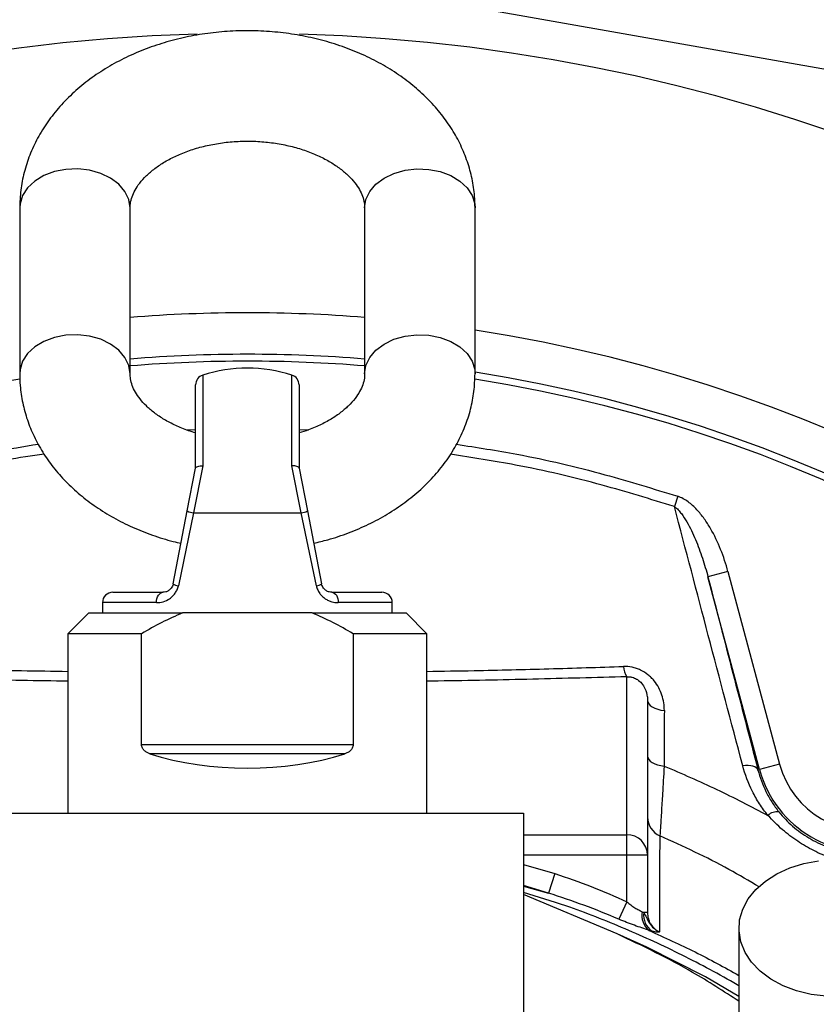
# Model space of a CAD drawing. Header units: millimetres. Extents: x 3528 to 6506, y 5193 to 8895.
# Tile 10 of 13: x 4852 to 5430, y 7482 to 8195. Entities that reach past the tile are written whole.
import ezdxf

# ---------------------------------------------------------------- set-up
doc = ezdxf.new("R2010")
doc.units = ezdxf.units.MM
doc.header["$LTSCALE"] = 5

msp = doc.modelspace()

# ---------------------------------------------------------------- linework, layer by layer
at = {"color": 7, "linetype": 'Continuous', "lineweight": 25}
for p, q in [((5183.92, 8204.05), (5479.33, 8151.75)), ((4852.21, 8058.93), (4852.21, 7938.72)), ((4932.21, 7938.72), (4932.21, 8058.93)), ((5102.21, 8058.93), (5102.21, 7938.72)), ((5182.21, 7938.72), (5182.21, 8058.93)), ((4979.71, 7870.33), (4979.71, 7930.6)), ((5054.71, 7930.6), (5054.71, 7870.33)), ((4984.9, 7872.06), (4978.25, 7837.83)), ((5056.17, 7837.83), (5049.52, 7872.06)), ((4973.67, 7839.27), (4979.72, 7870.4)), ((5054.7, 7870.4), (5060.75, 7839.27)), ((5329.16, 7849.89), (5326.72, 7842.43)), ((4963.39, 7786.4), (4973.67, 7839.27)), ((4978.25, 7837.83), (4967.18, 7784.97)), ((4978.25, 7837.83), (5056.17, 7837.83)), ((5067.24, 7784.97), (5056.17, 7837.83)), ((5060.75, 7839.27), (5071.03, 7786.4)), ((5365.51, 7795.35), (5351.02, 7791.47)), ((5365.51, 7795.35), (5402.92, 7655.7)), ((5388.44, 7651.82), (5351.02, 7791.47)), ((4919.71, 7780.33), (4956.03, 7780.33)), ((5078.39, 7780.33), (5114.71, 7780.33)), ((4912.21, 7772.83), (4912.21, 7765.33)), ((5122.21, 7765.33), (5122.21, 7772.83)), ((4902.21, 7765.33), (4887.21, 7750.33)), ((4902.21, 7765.33), (4970.31, 7765.33)), ((5017.21, 7765.33), (4970.31, 7765.33)), ((5064.11, 7765.33), (5017.21, 7765.33)), ((5064.11, 7765.33), (5132.21, 7765.33)), ((5147.21, 7750.33), (5132.21, 7765.33)), ((4887.21, 7750.33), (4887.21, 7620.33)), ((4940.56, 7750.33), (4887.21, 7750.33)), ((4940.56, 7669.97), (4940.56, 7750.33)), ((5147.21, 7750.33), (5093.86, 7750.33)), ((5093.86, 7750.33), (5093.86, 7669.97)), ((5147.21, 7620.33), (5147.21, 7750.33)), ((5292.21, 7604.65), (5292.21, 7719.13)), ((5307.21, 7701.96), (5307.21, 7589.8)), ((4940.56, 7669.97), (5093.86, 7669.97)), ((5087.83, 7663.26), (4946.59, 7663.26)), ((5387.25, 7651.5), (5388.44, 7651.82)), ((5402.92, 7655.7), (5388.44, 7651.82)), ((4817.21, 7620.33), (4952.07, 7620.33)), ((4952.07, 7620.33), (5082.35, 7620.33)), ((5082.35, 7620.33), (5217.21, 7620.33)), ((5217.21, 7620.33), (5217.21, 5267.53)), ((5292.21, 7589.8), (5292.21, 7604.65)), ((5292.21, 7556.1), (5292.21, 7589.8)), ((5307.21, 7589.8), (5292.21, 7589.8)), ((5307.21, 7589.8), (5307.21, 7548.15)), ((5240.11, 7576.41), (5235.48, 7562.31)), ((5285.14, 7532.78), (5217.21, 7561.33)), ((5292.21, 7556.1), (5286.41, 7543.4)), ((5307.21, 7548.15), (5304.48, 7548.15))]:
    msp.add_line(p, q, dxfattribs=at)
at = {"color": 8, "linetype": 'Continuous', "lineweight": 25}
for p, q in [((4984.9, 7937.74), (4984.9, 7872.06)), ((5049.52, 7872.06), (5049.52, 7937.74)), ((4973.12, 7897.99), (4979.71, 7898.23)), ((5054.71, 7898.36), (5061.79, 7898.12)), ((4951.32, 7772.83), (4912.21, 7772.83)), ((5122.21, 7772.83), (5083.1, 7772.83)), ((5217.21, 7604.65), (5292.21, 7604.65)), ((5292.21, 7589.8), (5217.21, 7589.8)), ((5217.21, 7583.1), (5240.11, 7576.41)), ((5235.48, 7562.31), (5217.21, 7567.89)), ((5217.21, 7567.37), (5235.48, 7562.31))]:
    msp.add_line(p, q, dxfattribs=at)
at = {"color": 8, "linetype": 'Continuous', "lineweight": 25, "flags": 128}
for points in [[(4932.21, 8058.93), (4931.28, 8065.01), (4928.51, 8070.81), (4924.05, 8076.05), (4918.11, 8080.49), (4910.95, 8083.92), (4902.91, 8086.18), (4894.38, 8087.17), (4885.74, 8086.84), (4877.4, 8085.21), (4869.76, 8082.34), (4863.17, 8078.38), (4857.94, 8073.51), (4854.3, 8067.96), (4852.44, 8061.99), (4852.21, 8058.93)], [(5102.21, 8058.93), (5103.15, 8065.01), (5105.91, 8070.81), (5110.37, 8076.05), (5116.31, 8080.49), (5123.47, 8083.92), (5131.51, 8086.18), (5140.04, 8087.17), (5148.68, 8086.84), (5157.02, 8085.21), (5164.66, 8082.34), (5171.25, 8078.38), (5176.48, 8073.51), (5180.12, 8067.96), (5181.98, 8061.99), (5182.21, 8058.93)], [(4932.21, 7938.72), (4931.28, 7944.8), (4928.51, 7950.6), (4924.05, 7955.84), (4918.11, 7960.28), (4910.95, 7963.71), (4902.91, 7965.98), (4894.38, 7966.97), (4885.74, 7966.63), (4877.4, 7965), (4869.76, 7962.13), (4863.17, 7958.17), (4857.94, 7953.3), (4854.3, 7947.75), (4852.44, 7941.78), (4852.21, 7938.7)], [(5102.21, 7938.72), (5103.15, 7944.8), (5105.91, 7950.6), (5110.37, 7955.84), (5116.31, 7960.28), (5123.47, 7963.71), (5131.51, 7965.98), (5140.04, 7966.97), (5148.68, 7966.63), (5157.02, 7965), (5164.66, 7962.13), (5171.25, 7958.17), (5176.48, 7953.3), (5180.12, 7947.75), (5181.98, 7941.78), (5182.21, 7938.7)], [(5373.46, 7487.36), (5349.13, 7501.72), (5306.62, 7523.19), (5285.14, 7532.78), (5285.14, 7532.78), (5285.14, 7532.78)]]:
    msp.add_lwpolyline(points, dxfattribs=at)
at = {"color": 7, "linetype": 'Continuous', "lineweight": 25, "flags": 128}
for points in [[(4951.32, 7772.83), (4951.41, 7774.3), (4951.68, 7775.7), (4952.12, 7777), (4952.7, 7778.14), (4953.41, 7779.07), (4954.23, 7779.76), (4955.11, 7780.19), (4956.03, 7780.33)], [(5078.39, 7780.33), (5079.31, 7780.19), (5080.19, 7779.76), (5081.01, 7779.07), (5081.72, 7778.14), (5082.31, 7777), (5082.74, 7775.7), (5083.01, 7774.3), (5083.1, 7772.83)], [(5307.21, 7701.96), (5307.43, 7700.68), (5308.1, 7699.44), (5309.18, 7698.28), (5310.65, 7697.22), (5312.46, 7696.3), (5314.57, 7695.56), (5316.9, 7695), (5319.39, 7694.65)], [(5307.21, 7661.57), (5307.43, 7660.31), (5308.08, 7659.08), (5309.15, 7657.93), (5310.6, 7656.89), (5312.4, 7655.98), (5314.48, 7655.23), (5316.78, 7654.68), (5319.25, 7654.32)], [(5387.25, 7651.5), (5386.8, 7652.37), (5386.04, 7653.13), (5384.97, 7653.76), (5383.63, 7654.25), (5382.04, 7654.6), (5380.23, 7654.78), (5378.26, 7654.8), (5376.16, 7654.66)], [(5436.68, 7487.67), (5425.76, 7488.94), (5415.26, 7491.46), (5405.47, 7495.15), (5396.62, 7499.92), (5388.96, 7505.65), (5382.67, 7512.19), (5377.93, 7519.37), (5374.85, 7527), (5373.52, 7534.89), (5373.96, 7542.83), (5376.17, 7550.61), (5380.1, 7558.04), (5385.63, 7564.92), (5392.63, 7571.07), (5400.91, 7576.34), (5410.26, 7580.59), (5420.44, 7583.7), (5431.18, 7585.6)]]:
    msp.add_lwpolyline(points, dxfattribs=at)
at = {"color": 7, "linetype": 'Continuous', "lineweight": 25}
for centre, radius, start, end in [((5017.21, 6895.33), 1290.05, 91.61958, 180), ((5017.21, 6895.33), 1290.05, 278.91872, 88.32002), ((5017.21, 6895.33), 1087.55, 85.51733, 94.48267), ((5017.21, 6895.33), 1087.55, 0, 81.27352), ((5017.21, 6895.33), 1057.5, 85.38969, 94.61031), ((5017.21, 6895.33), 1052.5, 85.36774, 94.63226), ((5017.21, 7837.83), 105, 72.07979, 107.92021), ((4987.21, 7930.6), 7.5, 107.92021, 180), ((5047.21, 7930.6), 7.5, 0, 72.07979), ((5017.21, 6895.33), 1057.5, 0, 81.02356), ((5017.21, 6895.33), 1052.5, 99.0144, 259.04583), ((5017.21, 6895.33), 1052.5, 0, 80.99032), ((4979.96, 7851.35), 13.62, 242.49575, 262.7837), ((5054.46, 7851.35), 13.62, 277.2163, 297.50425), ((4968.08, 7793.08), 8.16, 234.92423, 263.67594), ((5066.34, 7793.08), 8.16, 276.32406, 305.07577), ((4919.71, 7772.83), 7.5, 90, 180), ((5114.71, 7772.83), 7.5, 0, 90), ((5303.04, 7726.88), 13.32, 181.44876, 215.57905), ((5465.96, 7672.59), 80.26, 195, 285), ((5465.96, 7672.59), 65.26, 195, 285), ((5322.19, 7617.49), 14.98, 180.01621, 246.28884), ((5401.07, 7611.66), 9.61, 81.8735, 133.56247), ((5292.28, 7589.72), 14.93, 0.28153, 90.27879), ((5316.66, 7545.96), 13.54, 168.17964, 232.44675), ((5318.33, 7546.25), 13.98, 172.17967, 235.98325)]:
    msp.add_arc(centre, radius, start, end, dxfattribs=at)
msp.add_ellipse((5017.21, 7717.83), major_axis=(130, 0), ratio=0.5, start_param=4.138109, end_param=5.286669, dxfattribs=at)
for points, knots in [([(5182.21, 8058.93), (5182.14, 8061.78), (5181.96, 8068.87), (5180.26, 8080.11), (5176.9, 8092.45), (5172.03, 8104.41), (5165.72, 8115.92), (5158, 8126.88), (5148.92, 8137.2), (5138.55, 8146.8), (5126.96, 8155.57), (5114.28, 8163.43), (5100.62, 8170.27), (5086.13, 8176.04), (5070.97, 8180.68), (5055.29, 8184.14), (5039.26, 8186.4), (5023.01, 8187.45), (5006.7, 8187.27), (4990.47, 8185.87), (4974.47, 8183.24), (4958.84, 8179.41), (4943.72, 8174.38), (4929.26, 8168.17), (4915.62, 8160.82), (4902.95, 8152.39), (4891.41, 8142.94), (4881.16, 8132.57), (4872.31, 8121.41), (4865, 8109.6), (4859.27, 8097.29), (4855.21, 8084.66), (4852.68, 8071.84), (4852.37, 8063.22), (4852.21, 8058.93)], [0, 0, 0, 0, 0.019933, 0.049512, 0.079087, 0.108801, 0.138787, 0.169142, 0.199922, 0.231134, 0.262735, 0.294648, 0.326783, 0.359054, 0.391394, 0.423752, 0.456114, 0.488483, 0.520871, 0.553294, 0.585767, 0.618307, 0.650926, 0.683623, 0.716376, 0.74912, 0.781769, 0.814209, 0.846317, 0.877986, 0.909153, 0.939816, 0.970029, 1, 1, 1, 1]), ([(4932.21, 8058.93), (4932.23, 8059.56), (4932.28, 8061.79), (4933.01, 8065.54), (4934.95, 8070.48), (4938.03, 8075.6), (4942.43, 8080.9), (4948.28, 8086.24), (4955.33, 8091.25), (4963.51, 8095.79), (4972.7, 8099.74), (4982.75, 8102.97), (4993.49, 8105.39), (5004.71, 8106.91), (5016.18, 8107.48), (5027.69, 8107.08), (5038.98, 8105.73), (5049.82, 8103.46), (5060, 8100.37), (5069.32, 8096.55), (5077.61, 8092.15), (5084.74, 8087.32), (5090.63, 8082.25), (5095.23, 8077.12), (5098.62, 8072.08), (5100.85, 8067.22), (5102.02, 8062.88), (5102.15, 8060.17), (5102.21, 8058.93)], [0, 0, 0, 0, 0.0186518, 0.0665848, 0.1084595, 0.1472671, 0.1884957, 0.2278445, 0.2663415, 0.3045563, 0.3427433, 0.3810075, 0.419405, 0.4579305, 0.4965439, 0.535186, 0.5737801, 0.6122472, 0.6505338, 0.6886102, 0.7264872, 0.7642417, 0.8020193, 0.8400756, 0.8789136, 0.9193895, 0.9629703, 1, 1, 1, 1]), ([(4852.21, 7938.72), (4852.28, 7935.87), (4852.46, 7928.78), (4854.16, 7917.55), (4857.52, 7905.21), (4862.39, 7893.24), (4868.7, 7881.74), (4876.42, 7870.78), (4885.5, 7860.45), (4895.87, 7850.85), (4907.46, 7842.08), (4920.15, 7834.23), (4933.8, 7827.37), (4948.31, 7821.66), (4960.15, 7817.84), (4967.26, 7816.33), (4969.13, 7815.94)], [0, 0, 0, 0, 0.0494652, 0.1228679, 0.1962597, 0.2699988, 0.3444097, 0.419738, 0.4961221, 0.573576, 0.6519955, 0.7311908, 0.8109361, 0.8910196, 0.9712733, 1, 1, 1, 1]), ([(4979.71, 7895.85), (4977.97, 7896.35), (4972.82, 7897.84), (4965.12, 7901.13), (4956.8, 7905.5), (4949.68, 7910.33), (4943.8, 7915.4), (4939.19, 7920.53), (4935.81, 7925.57), (4933.57, 7930.44), (4932.4, 7934.77), (4932.27, 7937.48), (4932.21, 7938.72)], [0, 0, 0, 0, 0.052915, 0.156105, 0.258755, 0.361074, 0.463454, 0.56659, 0.671845, 0.781538, 0.899646, 1, 1, 1, 1]), ([(5102.21, 7938.72), (5102.19, 7938.1), (5102.14, 7935.86), (5101.41, 7932.11), (5099.47, 7927.18), (5096.39, 7922.06), (5091.99, 7916.75), (5086.13, 7911.41), (5079.09, 7906.4), (5070.9, 7901.88), (5062.74, 7898.27), (5057.04, 7896.53), (5054.71, 7895.83)], [0, 0, 0, 0, 0.050544, 0.180438, 0.293914, 0.399079, 0.510804, 0.617435, 0.721758, 0.825316, 0.928799, 1, 1, 1, 1]), ([(5065.29, 7815.94), (5068.7, 7816.73), (5077.37, 7818.73), (5090.69, 7823.31), (5105.16, 7829.48), (5118.8, 7836.83), (5131.47, 7845.26), (5143.01, 7854.71), (5153.26, 7865.08), (5162.11, 7876.24), (5169.42, 7888.06), (5175.15, 7900.36), (5179.21, 7912.99), (5181.74, 7925.82), (5182.05, 7934.43), (5182.21, 7938.72)], [0, 0, 0, 0, 0.052749, 0.133699, 0.214845, 0.296127, 0.377389, 0.458414, 0.538921, 0.618603, 0.697196, 0.774545, 0.850641, 0.925621, 1, 1, 1, 1]), ([(4979.72, 7870.4), (4979.77, 7870.64), (4979.93, 7870.85), (4980.45, 7871.25), (4980.82, 7871.42), (4981.74, 7871.72), (4982.29, 7871.83), (4983.5, 7872), (4984.2, 7872.05), (4984.9, 7872.06)], [0, 0, 0, 0, 0.25, 0.25, 0.5, 0.5, 0.75, 0.75, 1, 1, 1, 1]), ([(5054.7, 7870.4), (5054.65, 7870.64), (5054.5, 7870.85), (5053.97, 7871.25), (5053.6, 7871.42), (5052.68, 7871.72), (5052.13, 7871.83), (5050.92, 7872), (5050.23, 7872.05), (5049.52, 7872.06)], [0, 0, 0, 0, 0.25, 0.25, 0.5, 0.5, 0.75, 0.75, 1, 1, 1, 1]), ([(5365.51, 7795.35), (5364.04, 7800.81), (5362.27, 7806.17), (5358.1, 7816.58), (5355.7, 7821.64), (5351.46, 7828.94), (5349.93, 7831.33), (5346.63, 7835.93), (5344.87, 7838.14), (5341.01, 7842.28), (5338.92, 7844.23), (5335.51, 7846.73), (5334.33, 7847.5), (5331.83, 7848.86), (5330.52, 7849.44), (5329.16, 7849.89)], [0, 0, 0, 0, 0.25, 0.25, 0.5, 0.5, 0.625, 0.625, 0.75, 0.75, 0.875, 0.875, 0.9375, 0.9375, 1, 1, 1, 1]), ([(5376.16, 7654.66), (5367.8, 7686.3), (5359.51, 7717.73), (5343.04, 7780.29), (5334.86, 7811.42), (5326.72, 7842.43)], [0, 0, 0, 0, 0.5, 0.5, 1, 1, 1, 1]), ([(5326.72, 7842.43), (5327.73, 7841.75), (5328.62, 7840.93), (5330.28, 7839.19), (5331.04, 7838.27), (5333.2, 7835.42), (5334.49, 7833.4), (5338.08, 7827.21), (5340.12, 7822.88), (5343.81, 7814.11), (5345.46, 7809.66), (5348.45, 7800.64), (5349.81, 7796.07), (5351.02, 7791.47)], [0, 0, 0, 0, 0.0625, 0.0625, 0.125, 0.125, 0.25, 0.25, 0.5, 0.5, 0.75, 0.75, 1, 1, 1, 1]), ([(4963.39, 7786.4), (4963.28, 7785.81), (4963.1, 7785.27), (4962.64, 7784.25), (4962.37, 7783.79), (4961.48, 7782.59), (4960.79, 7781.98), (4959.41, 7781.09), (4958.71, 7780.79), (4957.34, 7780.42), (4956.67, 7780.33), (4956.03, 7780.33)], [0, 0, 0, 0, 0.125, 0.125, 0.25, 0.25, 0.5, 0.5, 0.75, 0.75, 1, 1, 1, 1]), ([(5078.39, 7780.33), (5077.75, 7780.33), (5077.09, 7780.42), (5075.73, 7780.79), (5075.02, 7781.09), (5073.64, 7781.97), (5072.95, 7782.58), (5072.06, 7783.79), (5071.78, 7784.25), (5071.32, 7785.26), (5071.15, 7785.81), (5071.03, 7786.4)], [0, 0, 0, 0, 0.25, 0.25, 0.5, 0.5, 0.75, 0.75, 0.875, 0.875, 1, 1, 1, 1]), ([(4951.32, 7772.83), (4952.91, 7772.83), (4954.54, 7773.05), (4957.74, 7773.98), (4959.35, 7774.7), (4961.57, 7776.21), (4962.29, 7776.79), (4963.63, 7778.08), (4964.25, 7778.8), (4965.37, 7780.36), (4965.86, 7781.23), (4966.66, 7783.03), (4966.97, 7783.97), (4967.18, 7784.97)], [0, 0, 0, 0, 0.25, 0.25, 0.5, 0.5, 0.625, 0.625, 0.75, 0.75, 0.875, 0.875, 1, 1, 1, 1]), ([(5067.24, 7784.97), (5067.45, 7783.97), (5067.76, 7783.02), (5068.57, 7781.2), (5069.07, 7780.34), (5070.18, 7778.78), (5070.8, 7778.07), (5072.14, 7776.77), (5072.87, 7776.19), (5074.35, 7775.19), (5075.12, 7774.77), (5076.7, 7774.04), (5077.51, 7773.74), (5079.91, 7773.05), (5081.51, 7772.83), (5083.1, 7772.83)], [0, 0, 0, 0, 0.125, 0.125, 0.25, 0.25, 0.375, 0.375, 0.5, 0.5, 0.625, 0.625, 0.75, 0.75, 1, 1, 1, 1]), ([(4970.31, 7765.33), (4965.13, 7763.22), (4960.08, 7760.88), (4950.19, 7755.84), (4945.34, 7753.15), (4940.56, 7750.33)], [0, 0, 0, 0, 0.5, 0.5, 1, 1, 1, 1]), ([(5319.39, 7694.65), (5319.4, 7696.52), (5319.26, 7698.41), (5318.68, 7702.15), (5318.24, 7704), (5317.04, 7707.64), (5316.27, 7709.45), (5314.38, 7712.96), (5313.26, 7714.64), (5311.31, 7717.01), (5310.61, 7717.78), (5309.13, 7719.24), (5308.35, 7719.94), (5305.88, 7721.89), (5304.05, 7723.05), (5301.16, 7724.41), (5300.17, 7724.81), (5298.14, 7725.5), (5297.09, 7725.78), (5293.95, 7726.43), (5291.84, 7726.61), (5289.73, 7726.54)], [0, 0, 0, 0, 0.125, 0.125, 0.25, 0.25, 0.375, 0.375, 0.5, 0.5, 0.5625, 0.5625, 0.625, 0.625, 0.75, 0.75, 0.8125, 0.8125, 0.875, 0.875, 1, 1, 1, 1]), ([(5307.04, 7704.56), (5307.05, 7704.52), (5307.3, 7703.63), (5307.25, 7702.78), (5307.21, 7701.96)], [0, 0, 0, 0, 0.0436463, 1, 1, 1, 1]), ([(5319.39, 7694.65), (5319.36, 7685.97), (5319.33, 7677.29), (5319.3, 7668.6), (5319.28, 7663.84), (5319.27, 7659.08), (5319.25, 7654.32)], [0, 0, 0, 0, 0.006000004, 0.006000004, 0.006000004, 0.009284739, 0.009284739, 0.009284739, 0.009284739]), ([(4946.59, 7663.26), (4945.87, 7663.49), (4945.18, 7663.78), (4943.85, 7664.51), (4943.22, 7664.94), (4942.35, 7665.76), (4942.08, 7666.06), (4941.58, 7666.71), (4941.36, 7667.06), (4940.79, 7668.19), (4940.56, 7669.07), (4940.56, 7669.97)], [0, 0, 0, 0, 0.25, 0.25, 0.5, 0.5, 0.625, 0.625, 0.75, 0.75, 1, 1, 1, 1]), ([(5093.86, 7669.97), (5093.86, 7669.52), (5093.8, 7669.08), (5093.6, 7668.24), (5093.44, 7667.82), (5092.88, 7666.69), (5092.37, 7666.04), (5091.22, 7664.96), (5090.58, 7664.51), (5089.25, 7663.78), (5088.55, 7663.49), (5087.83, 7663.26)], [0, 0, 0, 0, 0.125, 0.125, 0.25, 0.25, 0.5, 0.5, 0.75, 0.75, 1, 1, 1, 1]), ([(5319.25, 7654.32), (5318.83, 7647.09), (5318.44, 7640.48), (5317.99, 7632.99), (5317.91, 7631.53), (5317.73, 7628.7), (5317.65, 7627.32), (5317.41, 7623.34), (5317.26, 7620.92), (5316.98, 7616.5), (5316.86, 7614.52), (5316.69, 7611.88), (5316.64, 7611.06), (5316.54, 7609.53), (5316.5, 7608.82), (5316.29, 7605.65), (5316.2, 7604.17), (5316.17, 7603.78)], [0, 0, 0, 0, 0.25, 0.25, 0.3125, 0.3125, 0.375, 0.375, 0.5, 0.5, 0.625, 0.625, 0.6875, 0.6875, 0.75, 0.75, 1, 1, 1, 1]), ([(5319.25, 7654.32), (5332.1, 7649.02), (5344.8, 7643.39), (5369.86, 7631.48), (5382.23, 7625.21), (5394.45, 7618.62)], [0, 0, 0, 0, 0.5, 0.5, 1, 1, 1, 1]), ([(5394.45, 7618.62), (5392.25, 7621.33), (5390.21, 7624.15), (5386.44, 7630.01), (5384.74, 7633), (5380.19, 7642.06), (5377.85, 7648.28), (5376.16, 7654.66)], [0, 0, 0, 0, 0.25, 0.25, 0.5, 0.5, 1, 1, 1, 1]), ([(5387.25, 7651.5), (5388.62, 7646.2), (5390.52, 7641), (5394.29, 7633.37), (5395.7, 7630.85), (5398.86, 7625.88), (5400.57, 7623.48), (5402.42, 7621.17)], [0, 0, 0, 0, 0.5, 0.5, 0.75, 0.75, 1, 1, 1, 1]), ([(5402.42, 7621.17), (5403.91, 7619.31), (5405.48, 7617.52), (5408.79, 7614.06), (5410.55, 7612.38), (5416.04, 7607.6), (5419.96, 7604.76), (5426.24, 7601.02), (5428.41, 7599.86), (5432.85, 7597.74), (5435.09, 7596.8), (5441.86, 7594.29), (5446.45, 7593.05), (5451.12, 7592.21)], [0, 0, 0, 0, 0.125, 0.125, 0.25, 0.25, 0.5, 0.5, 0.625, 0.625, 0.75, 0.75, 1, 1, 1, 1]), ([(5316.17, 7603.78), (5316.1, 7600.95), (5316.04, 7597.35), (5315.94, 7588.65), (5315.91, 7583.55), (5315.85, 7571.89), (5315.83, 7565.33), (5315.83, 7550.78), (5315.83, 7542.8), (5315.85, 7534.13)], [0, 0, 0, 0, 0.25, 0.25, 0.5, 0.5, 0.75, 0.75, 1, 1, 1, 1]), ([(5292.21, 7556.1), (5293.12, 7555.26), (5294.05, 7554.47), (5295.97, 7553), (5296.97, 7552.31), (5298.94, 7551.1), (5299.91, 7550.58), (5301.76, 7549.62), (5302.63, 7549.18), (5303.4, 7548.74)], [0, 0, 0, 0, 0.25, 0.25, 0.5, 0.5, 0.75, 0.75, 1, 1, 1, 1]), ([(5308.41, 7535.23), (5306.74, 7535.83), (5304.98, 7536.43), (5301.39, 7537.65), (5299.55, 7538.29), (5295.82, 7539.63), (5293.94, 7540.34), (5290.18, 7541.82), (5288.29, 7542.59), (5286.41, 7543.4)], [0, 0, 0, 0, 0.25, 0.25, 0.5, 0.5, 0.75, 0.75, 1, 1, 1, 1]), ([(5304.48, 7548.15), (5305.2, 7547.06), (5305.79, 7545.84), (5307.06, 7543.23), (5307.76, 7541.85), (5309.5, 7539.22), (5310.52, 7537.97), (5312.34, 7536.32), (5312.99, 7535.81), (5314.37, 7534.89), (5315.1, 7534.48), (5315.85, 7534.13)], [0, 0, 0, 0, 0.25, 0.25, 0.5, 0.5, 0.75, 0.75, 0.875, 0.875, 1, 1, 1, 1]), ([(5307.21, 7548.15), (5307.21, 7546.7), (5307.41, 7545.28), (5307.99, 7543.19), (5308.23, 7542.5), (5308.8, 7541.18), (5309.13, 7540.54), (5310.26, 7538.69), (5311.19, 7537.55), (5313.32, 7535.6), (5314.53, 7534.77), (5315.85, 7534.13)], [0, 0, 0, 0, 0.25, 0.25, 0.375, 0.375, 0.5, 0.5, 0.75, 0.75, 1, 1, 1, 1]), ([(5373.46, 7536.88), (5373.46, 7520.17), (5373.46, 7487.03), (5373.46, 7438.26), (5373.46, 7391.33), (5373.46, 7346.77), (5373.46, 7305.3), (5373.46, 7267.69), (5373.46, 7236.06), (5373.46, 7210.58), (5373.46, 7191.3), (5373.46, 7177.03), (5373.46, 7165.42), (5373.46, 7156.68), (5373.46, 7150.25), (5373.46, 7146.96), (5373.46, 7145.33)], [0, 0, 0, 0, 0.079644, 0.158009, 0.235124, 0.311015, 0.385614, 0.459005, 0.531252, 0.593311, 0.65426, 0.714301, 0.773508, 0.85087, 0.926319, 1, 1, 1, 1]), ([(5373.46, 7483.9), (5362.38, 7491.09), (5334.12, 7509.45), (5303.66, 7523.95), (5285.14, 7532.78)], [0, 0, 0, 0, 0.391791, 1, 1, 1, 1]), ([(5315.85, 7534.13), (5315.78, 7534.07), (5315.67, 7534.04), (5315.42, 7533.99), (5315.27, 7533.97), (5314.78, 7533.94), (5314.38, 7533.96), (5313.01, 7534.11), (5311.87, 7534.33), (5310.51, 7534.66)], [0, 0, 0, 0, 0.125, 0.125, 0.25, 0.25, 0.5, 0.5, 1, 1, 1, 1])]:
    msp.add_open_spline(points, degree=3, knots=knots, dxfattribs=at)
at = {"color": 8, "linetype": 'Continuous', "lineweight": 25}
for points, knots in [([(4705.26, 7849.89), (4714.56, 7852.83), (4746.7, 7863.01), (4800.03, 7876.84), (4844.67, 7884.27), (4865.67, 7887.77)], [0, 0, 0, 0, 0.177418, 0.613005, 1, 1, 1, 1]), ([(5168.8, 7887.57), (5183.43, 7885.33), (5219.62, 7879.78), (5273.21, 7867.12), (5311.61, 7855.29), (5329.16, 7849.89)], [0, 0, 0, 0, 0.269135, 0.66594, 1, 1, 1, 1]), ([(4869.99, 7880.34), (4860.86, 7879.07), (4832.23, 7875.09), (4787.31, 7865.22), (4742.41, 7853.45), (4716.93, 7845.36), (4707.7, 7842.43)], [0, 0, 0, 0, 0.165714, 0.519452, 0.825942, 1, 1, 1, 1]), ([(5326.72, 7842.43), (5309.31, 7847.79), (5271.36, 7859.48), (5217.12, 7872.27), (5180.12, 7877.96), (5164.36, 7880.39)], [0, 0, 0, 0, 0.327439, 0.713466, 1, 1, 1, 1]), ([(4744.69, 7726.54), (4762.89, 7725.97), (4799, 7724.85), (4846.57, 7723.68), (4875.97, 7723.19), (4887.21, 7723)], [0, 0, 0, 0, 0.385789, 0.765269, 1, 1, 1, 1]), ([(5147.21, 7723), (5158.67, 7723.19), (5188.33, 7723.69), (5235.89, 7724.86), (5271.77, 7725.98), (5289.73, 7726.54)], [0, 0, 0, 0, 0.23945, 0.619401, 1, 1, 1, 1]), ([(4887.21, 7715.88), (4884.47, 7715.92), (4859.13, 7716.21), (4810.66, 7717.25), (4765.31, 7718.49), (4742.21, 7719.13)], [0, 0, 0, 0, 0.056108, 0.519233, 1, 1, 1, 1]), ([(5292.21, 7719.13), (5269.51, 7718.5), (5224.17, 7717.26), (5175.7, 7716.22), (5149.95, 7715.92), (5147.21, 7715.88)], [0, 0, 0, 0, 0.4724331, 0.9438952, 1, 1, 1, 1]), ([(5292.21, 7719.13), (5293.14, 7719.13), (5294.46, 7719.13), (5296.87, 7718.58), (5298.53, 7717.88), (5300.88, 7716.44), (5303.32, 7714.18), (5306, 7709.87), (5306.64, 7706.58), (5307.04, 7704.56)], [0, 0, 0, 0, 0.10765, 0.151108, 0.271006, 0.301757, 0.466505, 0.672571, 1, 1, 1, 1]), ([(5446.94, 7585.69), (5444.64, 7586.33), (5438.05, 7588.17), (5427.59, 7592.91), (5415.79, 7599.75), (5404.45, 7608.23), (5397.88, 7615.05), (5394.45, 7618.62)], [0, 0, 0, 0, 0.115246, 0.329898, 0.543169, 0.761457, 1, 1, 1, 1]), ([(5388.18, 7566.76), (5380.9, 7571.08), (5357.68, 7584.89), (5333.07, 7596.09), (5316.17, 7603.78)], [0, 0, 0, 0, 0.313248, 1, 1, 1, 1]), ([(5373.46, 7495.06), (5373.05, 7495.31), (5359.62, 7503.23), (5332.48, 7517.74), (5291.03, 7536.81), (5252.58, 7551.99), (5227.54, 7559.57), (5217.21, 7562.7)], [0, 0, 0, 0, 0.008461, 0.274884, 0.541317, 0.810679, 1, 1, 1, 1]), ([(5308.41, 7535.23), (5319.58, 7530.17), (5341.71, 7520.16), (5362.95, 7508.46), (5373.46, 7502.67)], [0, 0, 0, 0, 0.50513, 1, 1, 1, 1])]:
    msp.add_open_spline(points, degree=3, knots=knots, dxfattribs=at)
at = {"color": 7, "linetype": 'Continuous', "lineweight": 25}
for points in [[(5351.02, 7791.47), (5362.99, 7745.15), (5375.05, 7698.55), (5387.25, 7651.5)], [(5093.86, 7750.33), (5084.27, 7755.99), (5074.42, 7761.13), (5064.11, 7765.33)], [(5240.11, 7576.41), (5257.84, 7570.59), (5275.24, 7563.85), (5292.21, 7556.1)], [(5286.41, 7543.4), (5269.75, 7550.51), (5252.74, 7556.8), (5235.48, 7562.31)], [(5303.4, 7548.74), (5303.78, 7548.52), (5304.14, 7548.32), (5304.48, 7548.15)], [(5310.51, 7534.66), (5309.86, 7534.82), (5309.15, 7535.01), (5308.41, 7535.23)]]:
    msp.add_open_spline(points, degree=3, dxfattribs=at)

doc.saveas('drawing.dxf')
